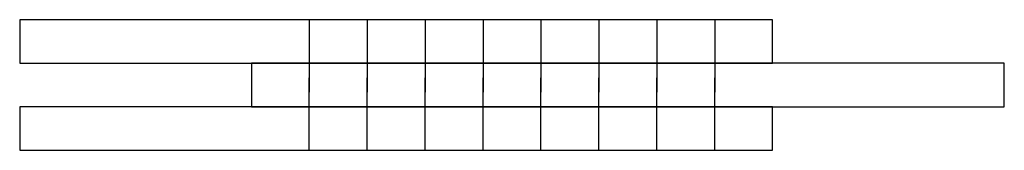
# Model space of a CAD drawing. Header units: millimetres. Extents: x -680 to 680, y -90 to 90.
import ezdxf

# ---------------------------------------------------------------- set-up
doc = ezdxf.new("R2010")
doc.units = ezdxf.units.MM
doc.layers.add('TN_MEMBER_M1', color=40, linetype='CONTINUOUS')
doc.layers.add('TN_MEMBER_M2', color=40, linetype='CONTINUOUS')

msp = doc.modelspace()

# ---------------------------------------------------------------- linework, layer by layer
at = {"layer": 'TN_MEMBER_M1'}
msp.add_lwpolyline([(-360, -30), (680, -30), (680, 30), (-360, 30)], close=True, dxfattribs=at)
at = {"layer": 'TN_MEMBER_M2'}
for points in [[(-680, 30), (360, 30), (360, 90), (-680, 90)], [(-680, -90), (360, -90), (360, -30), (-680, -30)]]:
    msp.add_lwpolyline(points, close=True, dxfattribs=at)
at = {"layer": 'TN_SCREWS'}
for p, q in [((-280, 90), (-280, -10)), ((-280, 90), (-280, -10)), ((-280, 90), (-280, -10)), ((-280, 90), (-280, -10)), ((-200, 90), (-200, -10)), ((-200, 90), (-200, -10)), ((-200, 90), (-200, -10)), ((-200, 90), (-200, -10)), ((-120, 90), (-120, -10)), ((-120, 90), (-120, -10)), ((-120, 90), (-120, -10)), ((-120, 90), (-120, -10)), ((-40, 90), (-40, -10)), ((-40, 90), (-40, -10)), ((-40, 90), (-40, -10)), ((-40, 90), (-40, -10)), ((40, 90), (40, -10)), ((40, 90), (40, -10)), ((40, 90), (40, -10)), ((40, 90), (40, -10)), ((120, 90), (120, -10)), ((120, 90), (120, -10)), ((120, 90), (120, -10)), ((120, 90), (120, -10)), ((200, 90), (200, -10)), ((200, 90), (200, -10)), ((200, 90), (200, -10)), ((200, 90), (200, -10)), ((280, 90), (280, -10)), ((280, 90), (280, -10)), ((280, 90), (280, -10)), ((280, 90), (280, -10)), ((-280, -90), (-280, 10)), ((-280, -90), (-280, 10)), ((-280, -90), (-280, 10)), ((-280, -90), (-280, 10)), ((-200, -90), (-200, 10)), ((-200, -90), (-200, 10)), ((-200, -90), (-200, 10)), ((-200, -90), (-200, 10)), ((-120, -90), (-120, 10)), ((-120, -90), (-120, 10)), ((-120, -90), (-120, 10)), ((-120, -90), (-120, 10)), ((-40, -90), (-40, 10)), ((-40, -90), (-40, 10)), ((-40, -90), (-40, 10)), ((-40, -90), (-40, 10)), ((40, -90), (40, 10)), ((40, -90), (40, 10)), ((40, -90), (40, 10)), ((40, -90), (40, 10)), ((120, -90), (120, 10)), ((120, -90), (120, 10)), ((120, -90), (120, 10)), ((120, -90), (120, 10)), ((200, -90), (200, 10)), ((200, -90), (200, 10)), ((200, -90), (200, 10)), ((200, -90), (200, 10)), ((280, -90), (280, 10)), ((280, -90), (280, 10)), ((280, -90), (280, 10)), ((280, -90), (280, 10))]:
    msp.add_line(p, q, dxfattribs=at)

doc.saveas('drawing.dxf')
